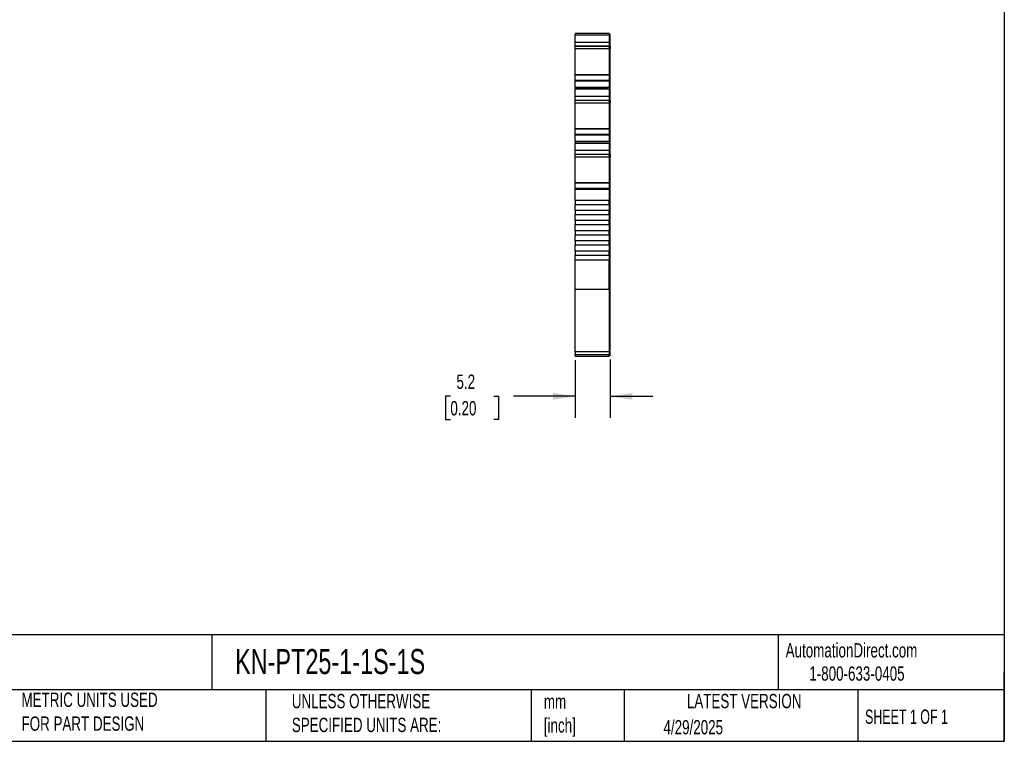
# Model space of a CAD drawing. Header units: millimetres. Extents: x 6 to 273, y 6 to 210.
# Tile 5 of 8: x 127 to 273, y 6 to 113. Entities that reach past the tile are written whole.
import ezdxf

# ---------------------------------------------------------------- set-up
doc = ezdxf.new("R2010")
doc.units = ezdxf.units.MM
doc.linetypes.add('SLD-Solid', pattern=[0])
doc.layers.add('DIMENSIONS', color=140, linetype='SLD-Solid', lineweight=25)
doc.layers.add('TEXT', color=140, linetype='SLD-Solid', lineweight=25)
doc.styles.add('SLDTEXTSTYLE0', font='TXT', dxfattribs={"width": 0.7})
doc.styles.add('SLDTEXTSTYLE1', font='TXT', dxfattribs={"width": 0.65})
doc.dimstyles.new('SLDDIMSTYLE1', dxfattribs={"dimtxt": 2.158008, "dimasz": 3.302, "dimexe": 0, "dimexo": 0.0625, "dimgap": 0.539502, "dimtad": 0, "dimtih": 1, "dimtoh": 1, "dimrnd": 1e-09, "dimzin": 12, "dimdsep": 46, "dimtxsty": 'SLDTEXTSTYLE0', "dimsah": 1, "dimcen": 0.09, "dimadec": 0, "dimazin": 3, "dimtfac": 1, "dimtmove": 0, "dimatfit": 0, "dimfxl": 0, "dimfrac": 2, "dimtolj": 1, "dimtzin": 12, "dimarcsym": 0})

# ---------------------------------------------------------------- blocks, each defined once
blk = doc.blocks.new('_D_3')
at = {"layer": 'DIMENSIONS'}
for p, q in [((209.55, 62.74), (209.55, 54.23)), ((214.7, 62.83), (214.7, 54.23)), ((191.07, 57.4), (190.35, 57.4)), ((190.35, 57.4), (190.35, 53.97)), ((197.48, 57.4), (198.21, 57.4)), ((198.21, 57.4), (198.21, 53.97)), ((209.55, 57.4), (200.41, 57.4)), ((214.7, 57.4), (221.05, 57.4)), ((190.35, 53.97), (191.07, 53.97)), ((198.21, 53.97), (197.48, 53.97))]:
    blk.add_line(p, q, dxfattribs=at)
for points in [[(209.55, 57.4), (206.25, 57.91), (206.25, 56.9)], [(214.7, 57.4), (218, 56.9), (218, 57.91)]]:
    blk.add_solid(points, dxfattribs=at)
at = {"layer": 'DIMENSIONS', "char_height": 2.117, "attachment_point": 1, "style": 'SLDTEXTSTYLE0'}
for s, insert in [('5.2', (191.97, 60.62)), ('0.20', (191.07, 56.7))]:
    blk.add_mtext(s, dxfattribs=dict(at, insert=insert))

msp = doc.modelspace()

# ---------------------------------------------------------------- linework, layer by layer
for p, q in [((214.552, 111.104), (209.552, 111.104)), ((209.552, 111.104), (209.552, 110.881)), ((209.552, 110.881), (214.552, 110.881)), ((209.552, 109.756), (209.552, 110.881)), ((214.552, 111.104), (214.552, 110.881)), ((214.552, 111.004), (214.702, 111.004)), ((214.552, 110.881), (214.552, 109.756)), ((214.552, 110.856), (214.702, 110.856)), ((214.702, 110.856), (214.702, 111.004)), ((214.702, 109.799), (214.702, 110.856)), ((214.552, 109.756), (209.552, 109.756)), ((209.552, 109.197), (209.552, 109.756)), ((214.552, 109.799), (214.702, 109.799)), ((214.552, 109.756), (214.552, 109.197)), ((214.552, 109.289), (214.702, 109.289)), ((214.702, 109.289), (214.702, 109.799)), ((214.702, 109.239), (214.702, 109.289)), ((214.552, 109.197), (209.552, 109.197)), ((209.552, 109.181), (209.552, 109.197)), ((214.452, 109.181), (209.552, 109.181)), ((209.552, 108.851), (209.552, 109.181)), ((209.552, 108.851), (214.552, 108.851)), ((209.552, 104.996), (209.552, 108.851)), ((214.452, 109.142), (214.452, 109.181)), ((214.552, 109.142), (214.452, 109.142)), ((214.452, 109.142), (214.452, 109.133)), ((214.452, 109.133), (214.552, 109.133)), ((214.552, 109.239), (214.702, 109.239)), ((214.552, 109.233), (214.702, 109.233)), ((214.552, 109.222), (214.702, 109.222)), ((214.552, 109.197), (214.552, 109.142)), ((214.552, 109.142), (214.552, 109.133)), ((214.552, 109.139), (214.552, 108.851)), ((214.552, 108.851), (214.552, 104.996)), ((214.702, 108.826), (214.552, 108.826)), ((214.702, 109.233), (214.702, 109.239)), ((214.702, 109.222), (214.702, 109.233)), ((214.702, 109.222), (214.702, 108.826)), ((214.702, 104.895), (214.702, 108.826)), ((214.552, 104.996), (209.552, 104.996)), ((209.552, 104.926), (209.552, 104.996)), ((214.552, 104.926), (209.552, 104.926)), ((209.552, 104.153), (209.552, 104.926)), ((214.552, 104.996), (214.552, 104.926)), ((214.552, 104.926), (214.552, 104.153)), ((214.552, 104.153), (209.552, 104.153)), ((209.552, 104.153), (209.552, 104.075)), ((209.552, 104.075), (214.552, 104.075)), ((209.552, 103.104), (209.552, 104.075)), ((214.552, 104.895), (214.702, 104.895)), ((214.552, 104.832), (214.702, 104.832)), ((214.552, 104.075), (214.552, 104.153)), ((214.552, 104.127), (214.702, 104.127)), ((214.552, 104.075), (214.552, 103.104)), ((214.552, 104.075), (214.702, 104.075)), ((214.702, 104.832), (214.702, 104.895)), ((214.702, 104.127), (214.702, 104.832)), ((214.702, 104.075), (214.702, 104.127)), ((214.702, 103.004), (214.702, 104.075)), ((214.552, 103.104), (209.552, 103.104)), ((209.552, 103.104), (209.552, 102.882)), ((209.552, 103.104), (209.945, 103.104)), ((209.945, 103.104), (209.552, 103.104)), ((210.427, 103.104), (209.552, 103.104)), ((209.552, 102.882), (214.552, 102.882)), ((209.552, 101.756), (209.552, 102.882)), ((210.352, 103.104), (210.052, 103.104)), ((210.052, 103.104), (210.052, 103.104)), ((210.052, 103.104), (210.352, 103.104)), ((210.152, 103.104), (210.152, 103.104)), ((213.901, 103.104), (210.352, 103.104)), ((210.352, 103.104), (213.901, 103.104)), ((210.352, 103.104), (210.352, 103.104)), ((210.352, 103.104), (210.352, 103.104)), ((210.552, 103.104), (213.702, 103.104)), ((214.552, 103.104), (213.827, 103.104)), ((213.902, 103.104), (213.902, 103.104)), ((213.902, 103.104), (214.202, 103.104)), ((214.202, 103.104), (213.902, 103.104)), ((213.902, 103.104), (213.902, 103.104)), ((214.102, 103.104), (214.102, 103.104)), ((214.202, 103.104), (214.202, 103.104)), ((214.302, 103.104), (214.302, 103.104)), ((214.552, 103.104), (214.552, 102.882)), ((214.552, 103.104), (214.552, 103.104)), ((214.552, 103.004), (214.702, 103.004)), ((214.552, 102.882), (214.552, 101.756)), ((214.552, 102.856), (214.702, 102.856)), ((214.702, 102.856), (214.702, 103.004)), ((214.702, 101.799), (214.702, 102.856)), ((214.552, 101.756), (209.552, 101.756)), ((209.552, 101.197), (209.552, 101.756)), ((214.552, 101.197), (209.552, 101.197)), ((209.552, 101.181), (209.552, 101.197)), ((214.452, 101.181), (209.552, 101.181)), ((209.552, 100.851), (209.552, 101.181)), ((209.552, 100.851), (214.552, 100.851)), ((209.552, 96.996), (209.552, 100.851)), ((214.452, 101.142), (214.452, 101.181)), ((214.552, 101.142), (214.452, 101.142)), ((214.452, 101.142), (214.452, 101.133)), ((214.452, 101.133), (214.552, 101.133)), ((214.552, 101.799), (214.702, 101.799)), ((214.552, 101.756), (214.552, 101.197)), ((214.552, 101.289), (214.702, 101.289)), ((214.552, 101.239), (214.702, 101.239)), ((214.552, 101.233), (214.702, 101.233)), ((214.552, 101.222), (214.702, 101.222)), ((214.552, 101.197), (214.552, 101.142)), ((214.552, 101.142), (214.552, 101.133)), ((214.552, 101.139), (214.552, 100.851)), ((214.552, 100.851), (214.552, 96.996)), ((214.702, 100.826), (214.552, 100.826)), ((214.702, 101.289), (214.702, 101.799)), ((214.702, 101.239), (214.702, 101.289)), ((214.702, 101.233), (214.702, 101.239)), ((214.702, 101.222), (214.702, 101.233)), ((214.702, 101.222), (214.702, 100.826)), ((214.702, 96.895), (214.702, 100.826)), ((214.552, 96.996), (209.552, 96.996)), ((209.552, 96.926), (209.552, 96.996)), ((214.552, 96.926), (209.552, 96.926)), ((209.552, 96.153), (209.552, 96.926)), ((214.552, 96.996), (214.552, 96.926)), ((214.552, 96.926), (214.552, 96.153)), ((214.552, 96.895), (214.702, 96.895)), ((214.552, 96.832), (214.702, 96.832)), ((214.702, 96.832), (214.702, 96.895)), ((214.702, 96.127), (214.702, 96.832)), ((214.552, 96.153), (209.552, 96.153)), ((209.552, 96.153), (209.552, 96.075)), ((209.552, 96.075), (214.552, 96.075)), ((209.552, 95.104), (209.552, 96.075)), ((214.552, 95.104), (209.552, 95.104)), ((209.552, 95.104), (209.552, 94.882)), ((209.552, 95.104), (209.945, 95.104)), ((209.945, 95.104), (209.552, 95.104)), ((210.427, 95.104), (209.552, 95.104)), ((209.552, 94.882), (214.552, 94.882)), ((209.552, 93.756), (209.552, 94.882)), ((210.352, 95.104), (210.052, 95.104)), ((210.052, 95.104), (210.052, 95.104)), ((210.052, 95.104), (210.352, 95.104)), ((210.352, 95.104), (210.152, 95.104)), ((210.152, 95.104), (210.152, 95.104)), ((210.152, 95.104), (210.352, 95.104)), ((213.901, 95.104), (210.352, 95.104)), ((210.352, 95.104), (213.901, 95.104)), ((210.427, 95.104), (210.352, 95.104)), ((210.352, 95.104), (210.352, 95.104)), ((210.352, 95.104), (210.352, 95.104)), ((210.352, 95.104), (210.552, 95.104)), ((210.552, 95.104), (213.702, 95.104)), ((213.702, 95.104), (213.902, 95.104)), ((214.552, 95.104), (213.827, 95.104)), ((213.902, 95.104), (213.827, 95.104)), ((213.901, 95.104), (214.102, 95.104)), ((214.102, 95.104), (213.901, 95.104)), ((213.902, 95.104), (213.902, 95.104)), ((213.902, 95.104), (214.202, 95.104)), ((214.202, 95.104), (213.902, 95.104)), ((213.902, 95.104), (213.902, 95.104)), ((214.102, 95.104), (214.102, 95.104)), ((214.202, 95.104), (214.202, 95.104)), ((214.302, 95.104), (214.302, 95.104)), ((214.552, 96.075), (214.552, 96.153)), ((214.552, 96.127), (214.702, 96.127)), ((214.552, 96.075), (214.552, 95.104)), ((214.552, 96.075), (214.702, 96.075)), ((214.552, 95.104), (214.552, 94.882)), ((214.552, 95.104), (214.552, 95.104)), ((214.552, 95.004), (214.702, 95.004)), ((214.552, 95.004), (214.702, 95.004)), ((214.552, 94.882), (214.552, 93.756)), ((214.552, 94.856), (214.702, 94.856)), ((214.702, 96.075), (214.702, 96.127)), ((214.702, 95.004), (214.702, 96.075)), ((214.702, 94.856), (214.702, 95.004)), ((214.702, 93.799), (214.702, 94.856)), ((214.552, 93.756), (209.552, 93.756)), ((209.552, 93.197), (209.552, 93.756)), ((214.552, 93.799), (214.702, 93.799)), ((214.552, 93.756), (214.552, 93.197)), ((214.552, 93.289), (214.702, 93.289)), ((214.702, 93.289), (214.702, 93.799)), ((214.702, 93.239), (214.702, 93.289)), ((214.552, 93.197), (209.552, 93.197)), ((209.552, 93.181), (209.552, 93.197)), ((214.452, 93.181), (209.552, 93.181)), ((209.552, 92.851), (209.552, 93.181)), ((209.552, 92.851), (214.552, 92.851)), ((209.552, 88.996), (209.552, 92.851)), ((214.452, 93.142), (214.452, 93.181)), ((214.552, 93.142), (214.452, 93.142)), ((214.452, 93.142), (214.452, 93.133)), ((214.452, 93.133), (214.552, 93.133)), ((214.552, 93.239), (214.702, 93.239)), ((214.552, 93.233), (214.702, 93.233)), ((214.552, 93.222), (214.702, 93.222)), ((214.552, 93.197), (214.552, 93.142)), ((214.552, 93.142), (214.552, 93.133)), ((214.552, 93.139), (214.552, 92.851)), ((214.552, 92.851), (214.552, 88.996)), ((214.702, 92.826), (214.552, 92.826)), ((214.702, 93.233), (214.702, 93.239)), ((214.702, 93.222), (214.702, 93.233)), ((214.702, 93.222), (214.702, 92.826)), ((214.702, 88.895), (214.702, 92.826)), ((214.552, 88.996), (209.552, 88.996)), ((209.552, 88.926), (209.552, 88.996)), ((214.552, 88.926), (209.552, 88.926)), ((209.552, 88.153), (209.552, 88.926)), ((214.552, 88.996), (214.552, 88.926)), ((214.552, 88.926), (214.552, 88.153)), ((214.552, 88.895), (214.702, 88.895)), ((214.702, 88.832), (214.702, 88.895)), ((214.552, 88.153), (209.552, 88.153)), ((209.552, 88.153), (209.552, 88.075)), ((209.552, 88.075), (214.552, 88.075)), ((209.552, 86.404), (209.552, 88.075)), ((214.552, 88.832), (214.702, 88.832)), ((214.552, 88.075), (214.552, 88.153)), ((214.552, 88.127), (214.702, 88.127)), ((214.552, 88.075), (214.552, 86.404)), ((214.552, 88.075), (214.702, 88.075)), ((214.702, 88.127), (214.702, 88.832)), ((214.702, 88.075), (214.702, 88.127)), ((214.702, 77.561), (214.702, 88.075)), ((214.552, 86.404), (209.552, 86.404)), ((209.552, 86.404), (209.552, 85.804)), ((214.552, 85.804), (214.552, 86.404)), ((209.552, 85.804), (214.552, 85.804)), ((209.552, 84.904), (209.552, 85.804)), ((214.552, 84.904), (209.552, 84.904)), ((209.552, 84.904), (209.552, 84.304)), ((214.552, 85.804), (214.552, 84.904)), ((214.552, 84.304), (214.552, 84.904)), ((209.552, 84.304), (214.552, 84.304)), ((209.552, 83.404), (209.552, 84.304)), ((214.552, 83.404), (209.552, 83.404)), ((209.552, 83.404), (209.552, 82.804)), ((214.552, 84.304), (214.552, 83.404)), ((214.552, 82.804), (214.552, 83.404)), ((209.552, 82.804), (214.552, 82.804)), ((209.552, 81.904), (209.552, 82.804)), ((214.552, 81.904), (209.552, 81.904)), ((209.552, 81.904), (209.552, 81.304)), ((214.552, 82.804), (214.552, 81.904)), ((214.552, 81.304), (214.552, 81.904)), ((209.552, 81.304), (214.552, 81.304)), ((209.552, 80.404), (209.552, 81.304)), ((214.552, 80.404), (209.552, 80.404)), ((209.552, 80.404), (209.552, 79.804)), ((214.552, 81.304), (214.552, 80.404)), ((214.552, 79.804), (214.552, 80.404)), ((209.552, 79.804), (214.552, 79.804)), ((209.552, 78.904), (209.552, 79.804)), ((214.552, 78.904), (209.552, 78.904)), ((209.552, 78.904), (209.552, 78.304)), ((214.552, 79.804), (214.552, 78.904)), ((214.552, 78.304), (214.552, 78.904)), ((209.552, 78.304), (214.552, 78.304)), ((209.552, 77.561), (209.552, 78.304)), ((214.552, 77.561), (209.552, 77.561)), ((209.552, 73.27), (209.552, 77.561)), ((214.552, 78.304), (214.552, 77.561)), ((214.552, 73.27), (214.552, 77.561)), ((214.552, 77.561), (214.702, 77.561)), ((214.702, 73.356), (214.702, 77.561)), ((209.552, 73.27), (214.552, 73.27)), ((209.552, 64.009), (209.552, 73.27)), ((214.552, 73.356), (214.702, 73.356)), ((214.552, 73.27), (214.552, 64.009)), ((214.702, 64.095), (214.702, 73.356)), ((214.552, 64.009), (209.552, 64.009)), ((209.552, 64.009), (209.552, 63.604)), ((209.552, 63.604), (214.552, 63.604)), ((209.552, 63.341), (209.552, 63.604)), ((209.552, 63.341), (214.552, 63.341)), ((214.552, 64.095), (214.702, 64.095)), ((214.552, 64.009), (214.552, 63.604)), ((214.552, 63.704), (214.702, 63.704)), ((214.552, 63.341), (214.552, 63.604)), ((214.552, 63.441), (214.702, 63.441)), ((214.702, 63.704), (214.702, 64.095)), ((214.702, 63.441), (214.702, 63.704))]:
    msp.add_line(p, q)
at = {"flags": 128}
for points in [[(209.945, 103.104), (210.25, 103.104), (210.591, 103.104), (210.96, 103.104), (211.35, 103.104), (211.749, 103.104), (212.148, 103.104), (212.537, 103.104), (212.908, 103.104), (213.249, 103.104), (213.554, 103.104), (213.814, 103.104), (214.023, 103.104), (214.177, 103.104), (214.27, 103.104), (214.302, 103.104)], [(214.302, 103.104), (214.27, 103.104), (214.177, 103.104), (214.023, 103.104), (213.814, 103.104), (213.554, 103.104), (213.249, 103.104), (212.908, 103.104), (212.537, 103.104), (212.148, 103.104), (211.749, 103.104), (211.35, 103.104), (210.96, 103.104), (210.591, 103.104), (210.25, 103.104), (209.945, 103.104)], [(210.352, 103.104), (210.313, 103.104), (210.276, 103.104), (210.241, 103.104), (210.211, 103.104), (210.186, 103.104), (210.167, 103.104), (210.156, 103.104), (210.152, 103.104)], [(210.152, 103.104), (210.156, 103.104), (210.167, 103.104), (210.186, 103.104), (210.211, 103.104), (210.241, 103.104), (210.276, 103.104), (210.313, 103.104), (210.352, 103.104)], [(210.427, 103.104), (210.41, 103.104), (210.385, 103.104), (210.367, 103.104), (210.356, 103.104), (210.352, 103.104)], [(210.352, 103.104), (210.356, 103.104), (210.367, 103.104), (210.385, 103.104), (210.41, 103.104), (210.441, 103.104), (210.475, 103.104), (210.513, 103.104), (210.552, 103.104)], [(213.702, 103.104), (213.741, 103.104), (213.778, 103.104), (213.813, 103.104), (213.843, 103.104), (213.868, 103.104), (213.886, 103.104), (213.898, 103.104), (213.902, 103.104)], [(213.902, 103.104), (213.898, 103.104), (213.886, 103.104), (213.868, 103.104), (213.843, 103.104), (213.827, 103.104)], [(213.901, 103.104), (213.936, 103.104), (213.97, 103.104), (214.001, 103.104), (214.03, 103.104), (214.055, 103.104), (214.075, 103.104), (214.09, 103.104), (214.099, 103.104), (214.102, 103.104)], [(214.102, 103.104), (214.098, 103.104), (214.086, 103.104), (214.068, 103.104), (214.043, 103.104), (214.012, 103.104), (213.978, 103.104), (213.94, 103.104), (213.901, 103.104)], [(209.945, 95.104), (210.25, 95.104), (210.591, 95.104), (210.96, 95.104), (211.35, 95.104), (211.749, 95.104), (212.148, 95.104), (212.537, 95.104), (212.908, 95.104), (213.249, 95.104), (213.554, 95.104), (213.814, 95.104), (214.023, 95.104), (214.177, 95.104), (214.27, 95.104), (214.302, 95.104)], [(214.302, 95.104), (214.27, 95.104), (214.177, 95.104), (214.023, 95.104), (213.814, 95.104), (213.554, 95.104), (213.249, 95.104), (212.908, 95.104), (212.537, 95.104), (212.148, 95.104), (211.749, 95.104), (211.35, 95.104), (210.96, 95.104), (210.591, 95.104), (210.25, 95.104), (209.945, 95.104)]]:
    msp.add_lwpolyline(points, dxfattribs=at)
at = {"layer": 'TEXT'}
for p, q in [((273.05, 209.55), (273.05, 6.35)), ((273.05, 22.126), (6.35, 22.126)), ((155.759, 22.126), (155.759, 13.97)), ((239.575, 22.126), (239.575, 13.97)), ((273.05, 6.35), (273.05, 16.51)), ((273.05, 13.97), (6.35, 13.97)), ((163.78, 13.97), (163.78, 6.35)), ((203.024, 13.97), (203.024, 6.35)), ((216.812, 13.97), (216.812, 6.35)), ((251.349, 13.97), (251.349, 6.35)), ((6.35, 6.35), (273.05, 6.35))]:
    msp.add_line(p, q, dxfattribs=at)

# ---------------------------------------------------------------- texts
for s, insert, char_height, attachment_point, style in [('AutomationDirect.com', (240.695, 20.877), 2.11667, 1, 'SLDTEXTSTYLE0'), ('KN-PT25-1-1S-1S', (159.208, 20.006), 3.70417, 1, 'SLDTEXTSTYLE0'), ('1-800-633-0405', (244.192, 17.437), 2.11667, 1, 'SLDTEXTSTYLE0'), ('METRIC UNITS USED ^JFOR PART DESIGN', (127.604, 13.556), 2.11667, 1, 'SLDTEXTSTYLE0'), ('UNLESS OTHERWISE ^JSPECIFIED UNITS ARE:', (167.608, 13.361), 2.11667, 1, 'SLDTEXTSTYLE0'), ('LATEST VERSION', (234.552, 13.364), 2.11667, 2, 'SLDTEXTSTYLE0'), ('mm^J[inch]', (204.907, 13.297), 2.1167, 1, 'SLDTEXTSTYLE0'), ('SHEET 1 OF 1', (252.441, 11.051), 2.11667, 1, 'SLDTEXTSTYLE1'), ('4/29/2025', (222.613, 9.497), 2.1167, 1, 'SLDTEXTSTYLE0')]:
    msp.add_mtext(s, dxfattribs=dict(at, insert=insert, char_height=char_height, attachment_point=attachment_point, style=style))

# ---------------------------------------------------------------- dimensions: what is measured, and where the dimension line sits
at = {"layer": 'DIMENSIONS'}
dim = msp.add_linear_dim(base=(214.702, 57.404), p1=(209.552, 64.009), p2=(214.702, 64.095), angle=0, dimstyle='SLDDIMSTYLE1', dxfattribs=at)
dim.commit()
dim.dimension.update_dxf_attribs({"geometry": '_D_3', "text_midpoint": (194.278, 57.404), "dimtype": 160})

doc.saveas('drawing.dxf')
